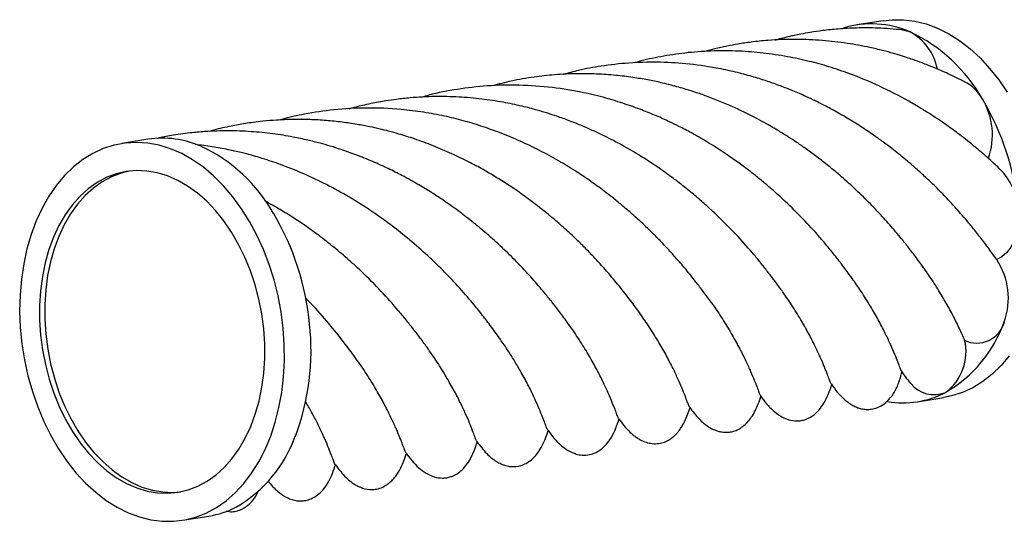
# Model space of a CAD drawing. Header units: millimetres. Extents: x -289 to -86, y -80 to 35.
# Tile 1 of 2: x -289 to -154, y -80 to -11. Entities that reach past the tile are written whole.
import ezdxf

# ---------------------------------------------------------------- set-up
doc = ezdxf.new("R2010")
doc.units = ezdxf.units.MM

msp = doc.modelspace()

# ---------------------------------------------------------------- linework, layer by layer
at = {"color": 7, "linetype": 'Continuous', "lineweight": 25}
for p, q in [((-170.39, -11.44), (-173.99, -12.02)), ((-271.17, -27.69), (-274.77, -28.27)), ((-156.54, -41.94), (-156.44, -41.94)), ((-154.81, -44.17), (-155.8, -42.84)), ((-165.66, -63.66), (-162.06, -63.08)), ((-266.44, -79.91), (-262.84, -79.33))]:
    msp.add_line(p, q, dxfattribs=at)
at = {"color": 7, "linetype": 'Continuous', "lineweight": 25, "flags": 128}
for points in [[(-170.39, -11.44), (-169.16, -11.3), (-167.6, -11.31), (-166.04, -11.5), (-164.48, -11.89), (-162.94, -12.47), (-161.41, -13.23), (-159.93, -14.16), (-158.49, -15.27), (-157.1, -16.54), (-155.79, -17.97), (-154.55, -19.53), (-153.4, -21.23)], [(-167.84, -12.69), (-167.49, -12.74), (-166.69, -12.98)], [(-252.63, -53.59), (-252.92, -51.36), (-253.33, -49.15), (-253.88, -46.97), (-254.54, -44.85), (-255.33, -42.8), (-256.23, -40.83), (-257.24, -38.96), (-258.34, -37.2), (-259.54, -35.56), (-260.82, -34.07), (-262.17, -32.72), (-263.58, -31.53), (-265.05, -30.51), (-266.55, -29.66), (-268.09, -28.99), (-269.64, -28.51), (-271.21, -28.21), (-272.76, -28.11), (-274.31, -28.2), (-275.82, -28.49), (-277.3, -28.96), (-278.72, -29.62), (-280.09, -30.46), (-281.38, -31.47), (-282.6, -32.65), (-283.73, -33.99), (-284.76, -35.48), (-285.68, -37.11), (-286.49, -38.86), (-287.19, -40.73), (-287.76, -42.69), (-288.21, -44.74), (-288.52, -46.86), (-288.71, -49.03), (-288.76, -51.24), (-288.67, -53.47), (-288.45, -55.71), (-288.1, -57.93), (-287.62, -60.12), (-287.01, -62.27), (-286.28, -64.36), (-285.44, -66.38), (-284.49, -68.3), (-283.43, -70.11), (-282.28, -71.81), (-281.04, -73.38), (-279.72, -74.8), (-278.34, -76.07), (-276.9, -77.18), (-275.41, -78.12), (-273.89, -78.88), (-272.34, -79.45), (-270.78, -79.84), (-269.22, -80.04), (-267.67, -80.04), (-266.14, -79.86), (-264.65, -79.48), (-263.19, -78.91), (-261.8, -78.16), (-260.46, -77.24), (-259.21, -76.14), (-258.03, -74.87), (-256.96, -73.46), (-255.98, -71.9), (-255.11, -70.21), (-254.35, -68.39), (-253.72, -66.48), (-253.21, -64.47), (-252.83, -62.38), (-252.58, -60.24), (-252.46, -58.04), (-252.48, -55.82), (-252.63, -53.59)], [(-255.31, -53.66), (-255.57, -51.63), (-255.97, -49.61), (-256.48, -47.63), (-257.12, -45.71), (-257.88, -43.85), (-258.74, -42.09), (-259.7, -40.43), (-260.76, -38.88), (-261.9, -37.47), (-263.12, -36.19), (-264.39, -35.07), (-265.73, -34.11), (-267.1, -33.32), (-268.5, -32.71), (-269.92, -32.28), (-271.35, -32.04), (-272.77, -31.98), (-274.17, -32.12), (-275.55, -32.44), (-276.88, -32.94), (-278.15, -33.63), (-279.36, -34.49), (-280.5, -35.52), (-281.55, -36.71), (-282.51, -38.04), (-283.37, -39.51), (-284.12, -41.11), (-284.75, -42.81), (-285.26, -44.62), (-285.65, -46.5), (-285.91, -48.45), (-286.04, -50.45), (-286.04, -52.47), (-285.9, -54.52), (-285.64, -56.55), (-285.24, -58.57), (-284.72, -60.55), (-284.09, -62.47), (-283.33, -64.32), (-282.47, -66.09), (-281.51, -67.75), (-280.45, -69.3), (-279.31, -70.71), (-278.09, -71.99), (-276.81, -73.11), (-275.48, -74.07), (-274.11, -74.86), (-272.71, -75.47), (-271.28, -75.9), (-269.86, -76.14), (-268.44, -76.19), (-267.03, -76.06), (-265.66, -75.74), (-264.33, -75.23), (-263.06, -74.55), (-261.84, -73.69), (-260.71, -72.66), (-259.66, -71.47), (-258.7, -70.14), (-257.84, -68.67), (-257.09, -67.07), (-256.46, -65.36), (-255.94, -63.56), (-255.56, -61.68), (-255.3, -59.73), (-255.17, -57.73), (-255.17, -55.7), (-255.31, -53.66)], [(-273.79, -32.06), (-274.83, -32.32), (-276.16, -32.83), (-277.43, -33.51), (-278.64, -34.38), (-279.78, -35.4), (-280.83, -36.59), (-281.79, -37.92), (-282.65, -39.4), (-283.4, -40.99), (-284.03, -42.7), (-284.54, -44.5), (-284.93, -46.38), (-285.19, -48.33), (-285.32, -50.33), (-285.32, -52.36), (-285.18, -54.4), (-284.92, -56.44), (-284.52, -58.45), (-284, -60.43), (-283.37, -62.36), (-282.61, -64.21), (-281.75, -65.97), (-280.79, -67.63), (-279.73, -69.18), (-278.59, -70.6), (-277.37, -71.87), (-276.09, -72.99), (-274.76, -73.95), (-273.39, -74.74), (-271.99, -75.35), (-270.56, -75.78), (-269.14, -76.02), (-267.72, -76.08), (-266.7, -76)], [(-151.85, -37.34), (-151.8, -38.48), (-151.89, -39.6), (-152.1, -40.66), (-152.44, -41.63), (-152.9, -42.49), (-153.45, -43.21), (-154.1, -43.78), (-154.81, -44.17)], [(-153.1, -57.35), (-154.23, -58.69), (-155.44, -59.87), (-156.74, -60.89), (-158.1, -61.73), (-159.53, -62.39), (-161.01, -62.86), (-162.06, -63.08)]]:
    msp.add_lwpolyline(points, dxfattribs=at)
at = {"color": 7, "linetype": 'Continuous', "lineweight": 25}
for centre, radius, start, end in [((-171.95, -24.88), 13.01, 66.1552, 107.3778), ((-170.32, -19.55), 7.51, 11.604, 61.0686), ((-176.14, -33.12), 22.24, 29.4988, 64.8653), ((-162.01, -25.13), 6.01, 29.5414, 62.6045), ((-164.96, -27.09), 9.55, 340.2988, 31.0656), ((-187.89, -40.66), 36.19, 5.2716, 30.7341), ((-269.18, -40.73), 13.19, 66.2681, 98.6686), ((-273.32, -48.79), 22.24, 29.4988, 64.8653), ((-160.6, -37.96), 8.77, 4.0655, 44.9646), ((-285.07, -56.33), 36.19, 5.2716, 30.7341), ((-162.76, -49.46), 9.54, 340.1532, 33.611), ((-281.96, -56.66), 33.14, 339.3086, 6.3302), ((-170.93, -46.62), 18.19, 299.9666, 340.489), ((-157.53, -51.75), 3.87, 244.0702, 345.8011), ((-165.9, -56.84), 6.87, 306.1894, 13.5762), ((-163.41, -58.59), 4.1, 218.6713, 292.4756), ((-167.65, -51.33), 12.48, 260.1135, 297.6982), ((-268.12, -62.29), 18.19, 299.9666, 340.489), ((-264.86, -66.95), 12.55, 279.2544, 297.6943)]:
    msp.add_arc(centre, radius, start, end, dxfattribs=at)
for points, knots in [([(-167.78, -12.7), (-168.89, -12.6), (-170.97, -12.42), (-173.91, -12.42), (-176.43, -12.55), (-178.55, -12.77), (-180.25, -13.02), (-181.55, -13.25), (-182.49, -13.44), (-183.63, -13.7), (-184.5, -13.9), (-185.15, -14.09), (-185.19, -14.1)], [0, 0, 0, 0, 0.189838, 0.356608, 0.500688, 0.62158, 0.719693, 0.794872, 0.847007, 0.882891, 0.993739, 1, 1, 1, 1]), ([(-159.19, -19.82), (-159.95, -19.44), (-161.35, -18.75), (-163.32, -17.9), (-164.93, -17.26), (-166.18, -16.82), (-167.07, -16.52), (-167.74, -16.3), (-168.34, -16.12), (-169.25, -15.85), (-170.54, -15.5), (-172.65, -15), (-175.4, -14.49), (-178.8, -14.1), (-182.43, -13.95), (-185.69, -14.07), (-188.33, -14.34), (-190.2, -14.62), (-191.87, -14.93), (-193.38, -15.26), (-194.39, -15.54), (-194.85, -15.66)], [0, 0, 0, 0, 0.070052, 0.128761, 0.176042, 0.212271, 0.236923, 0.252836, 0.269698, 0.288314, 0.330107, 0.378768, 0.464701, 0.558119, 0.656917, 0.760721, 0.823164, 0.873487, 0.914617, 0.961146, 1, 1, 1, 1]), ([(-154.38, -31.77), (-154.79, -31.39), (-155.76, -30.47), (-157.26, -29.18), (-158.7, -27.99), (-159.84, -27.11), (-160.77, -26.42), (-161.68, -25.76), (-162.7, -25.05), (-163.92, -24.25), (-165.33, -23.37), (-167.63, -22.02), (-170.84, -20.38), (-174.51, -18.84), (-177.75, -17.75), (-180.6, -16.96), (-183.61, -16.32), (-186.83, -15.84), (-190.33, -15.56), (-193.91, -15.55), (-197.5, -15.81), (-200.83, -16.34), (-203.15, -16.81), (-204.35, -17.17), (-204.53, -17.23)], [0, 0, 0, 0, 0.034456, 0.081505, 0.11798, 0.143991, 0.164515, 0.184131, 0.207474, 0.234559, 0.265329, 0.299449, 0.380902, 0.461452, 0.515259, 0.565178, 0.620217, 0.680516, 0.739611, 0.808749, 0.872843, 0.932778, 0.989861, 1, 1, 1, 1]), ([(-155.57, -43.11), (-155.96, -42.59), (-156.67, -41.62), (-157.79, -40.19), (-158.8, -38.96), (-159.72, -37.9), (-160.6, -36.92), (-161.66, -35.77), (-162.96, -34.42), (-164.44, -33), (-165.81, -31.76), (-166.98, -30.75), (-168.01, -29.89), (-168.96, -29.13), (-170.02, -28.33), (-171.36, -27.35), (-173, -26.22), (-174.85, -25.05), (-176.66, -23.99), (-178.36, -23.08), (-179.85, -22.34), (-181.37, -21.63), (-182.95, -20.96), (-184.7, -20.28), (-186.48, -19.65), (-188.46, -19.04), (-190.74, -18.44), (-193.76, -17.8), (-197.36, -17.3), (-201.36, -17.08), (-205.25, -17.19), (-208.84, -17.6), (-211.83, -18.14), (-213.53, -18.61), (-214.21, -18.79)], [0, 0, 0, 0, 0.042725, 0.078835, 0.108437, 0.131637, 0.151755, 0.173344, 0.208566, 0.242328, 0.27067, 0.293935, 0.312946, 0.330952, 0.348263, 0.371376, 0.403059, 0.433991, 0.464565, 0.491474, 0.514653, 0.534066, 0.561297, 0.586069, 0.61198, 0.639677, 0.67197, 0.709392, 0.766964, 0.821602, 0.874515, 0.927353, 0.970669, 1, 1, 1, 1]), ([(-164.81, -45.34), (-165.19, -44.82), (-165.88, -43.86), (-166.98, -42.43), (-167.96, -41.21), (-168.85, -40.15), (-169.69, -39.18), (-170.83, -37.92), (-172.35, -36.32), (-174.29, -34.43), (-176.2, -32.72), (-177.99, -31.24), (-179.58, -30.01), (-181, -28.97), (-182.23, -28.12), (-183.44, -27.33), (-184.8, -26.48), (-186.25, -25.64), (-187.74, -24.83), (-189.19, -24.09), (-190.81, -23.32), (-192.55, -22.57), (-194.29, -21.89), (-195.92, -21.31), (-197.26, -20.89), (-198.42, -20.55), (-199.5, -20.26), (-200.82, -19.93), (-202.48, -19.58), (-204.51, -19.23), (-206.82, -18.93), (-209.44, -18.73), (-212.35, -18.67), (-215.32, -18.81), (-218.36, -19.15), (-221.22, -19.64), (-223.1, -20.14), (-223.96, -20.36)], [0, 0, 0, 0, 0.042024, 0.077543, 0.106679, 0.129467, 0.149145, 0.169698, 0.212971, 0.255445, 0.295836, 0.328822, 0.358303, 0.383479, 0.40426, 0.422115, 0.444206, 0.471438, 0.491863, 0.514329, 0.538774, 0.565192, 0.592355, 0.615061, 0.635513, 0.649766, 0.664292, 0.680781, 0.705179, 0.732972, 0.764389, 0.79991, 0.839417, 0.882523, 0.920719, 0.963801, 1, 1, 1, 1]), ([(-174.55, -46.88), (-174.96, -46.32), (-175.71, -45.28), (-176.96, -43.66), (-178.19, -42.16), (-179.72, -40.37), (-181.65, -38.3), (-183.65, -36.34), (-185.29, -34.85), (-186.49, -33.81), (-187.74, -32.79), (-189.06, -31.75), (-190.58, -30.63), (-192.41, -29.37), (-194.47, -28.06), (-196.51, -26.9), (-198.23, -25.99), (-199.83, -25.21), (-201.53, -24.45), (-203.55, -23.63), (-205.85, -22.8), (-208.52, -21.98), (-211.85, -21.18), (-215.82, -20.53), (-220.23, -20.21), (-224.59, -20.31), (-228.73, -20.8), (-231.73, -21.35), (-233.33, -21.84), (-233.65, -21.93)], [0, 0, 0, 0, 0.046531, 0.0863808, 0.1198199, 0.149189, 0.202754, 0.2566342, 0.2803847, 0.3043709, 0.3282198, 0.351859, 0.3777499, 0.4093468, 0.4463101, 0.4801369, 0.506807, 0.5264096, 0.5533905, 0.5827854, 0.6158389, 0.6537859, 0.6966536, 0.7550465, 0.8170151, 0.8761858, 0.9321089, 0.9864593, 1, 1, 1, 1]), ([(-184.24, -48.48), (-184.54, -48.06), (-185.11, -47.28), (-186.07, -46.02), (-187.05, -44.77), (-188.43, -43.09), (-190.29, -40.99), (-192.37, -38.86), (-194.21, -37.14), (-195.64, -35.86), (-197.09, -34.65), (-198.45, -33.57), (-199.71, -32.63), (-201.02, -31.7), (-202.56, -30.66), (-204.51, -29.44), (-206.73, -28.18), (-209.08, -26.99), (-211.3, -25.99), (-213.3, -25.18), (-214.97, -24.58), (-216.42, -24.11), (-218.02, -23.63), (-220.04, -23.11), (-222.59, -22.57), (-225.47, -22.14), (-228.59, -21.87), (-231.87, -21.8), (-234.73, -21.95), (-236.97, -22.19), (-238.41, -22.4), (-239.58, -22.6), (-240.65, -22.81), (-241.96, -23.11), (-242.96, -23.34), (-243.56, -23.52), (-243.6, -23.54)], [0, 0, 0, 0, 0.036364, 0.068534, 0.096747, 0.123024, 0.17787, 0.235423, 0.264372, 0.293293, 0.32193, 0.347481, 0.36901, 0.389639, 0.415674, 0.447239, 0.485541, 0.521514, 0.555262, 0.585371, 0.609301, 0.627391, 0.647397, 0.676666, 0.712233, 0.752397, 0.794634, 0.839025, 0.884871, 0.910637, 0.930051, 0.943992, 0.958446, 0.974591, 0.998284, 1, 1, 1, 1]), ([(-193.99, -50.01), (-194.34, -49.52), (-194.98, -48.64), (-195.97, -47.35), (-196.82, -46.28), (-197.51, -45.44), (-198.07, -44.78), (-198.59, -44.18), (-199.15, -43.54), (-199.9, -42.72), (-200.85, -41.7), (-201.97, -40.57), (-203.28, -39.3), (-204.69, -38.01), (-206.16, -36.75), (-207.45, -35.7), (-208.56, -34.84), (-209.64, -34.05), (-210.94, -33.12), (-212.7, -31.95), (-214.95, -30.58), (-217.48, -29.2), (-220.15, -27.92), (-222.83, -26.81), (-225.44, -25.88), (-228, -25.12), (-230.62, -24.47), (-233.45, -23.95), (-237.03, -23.5), (-241.14, -23.33), (-245.59, -23.57), (-249.35, -24.15), (-251.8, -24.67), (-252.9, -25), (-253.07, -25.05)], [0, 0, 0, 0, 0.0386263, 0.0708422, 0.0967289, 0.116358, 0.129634, 0.1415135, 0.1555867, 0.171835, 0.1964198, 0.2229761, 0.2476006, 0.2811304, 0.3100197, 0.3344616, 0.3546616, 0.3715862, 0.3920287, 0.4229665, 0.4607893, 0.5017164, 0.542355, 0.582773, 0.6210291, 0.6554838, 0.691438, 0.730813, 0.7724394, 0.8379516, 0.8982082, 0.9535695, 0.9928461, 1, 1, 1, 1]), ([(-203.66, -51.64), (-204.03, -51.13), (-204.8, -50.06), (-206.29, -48.14), (-207.86, -46.25), (-209.24, -44.69), (-210.5, -43.34), (-211.77, -42.05), (-213.21, -40.67), (-214.88, -39.16), (-217, -37.39), (-219.48, -35.49), (-222.34, -33.55), (-224.89, -32.02), (-227.29, -30.73), (-229.57, -29.63), (-232.05, -28.57), (-234.48, -27.68), (-236.53, -27.03), (-238.11, -26.59), (-239.44, -26.26), (-240.87, -25.95), (-242.6, -25.62), (-244.59, -25.33), (-246.75, -25.1), (-249, -24.98), (-251.29, -24.96), (-253.43, -25.04), (-255.24, -25.19), (-256.65, -25.36), (-258.12, -25.57), (-259.93, -25.91), (-261.58, -26.26), (-262.57, -26.55), (-262.77, -26.61)], [0, 0, 0, 0, 0.045809, 0.0942304, 0.1355113, 0.1695628, 0.1963384, 0.2240266, 0.2555572, 0.2897918, 0.326169, 0.3784671, 0.4252107, 0.4720974, 0.5032427, 0.5378863, 0.5761334, 0.6132824, 0.6435924, 0.6635363, 0.6797226, 0.6991992, 0.7232033, 0.7512167, 0.7807252, 0.8112161, 0.8427648, 0.8734463, 0.8981561, 0.9166602, 0.9313732, 0.9582271, 0.9914959, 1, 1, 1, 1]), ([(-213.4, -53.18), (-213.8, -52.64), (-214.52, -51.64), (-215.66, -50.15), (-216.68, -48.89), (-217.61, -47.79), (-218.48, -46.79), (-219.69, -45.46), (-221.31, -43.78), (-223.37, -41.82), (-225.45, -39.99), (-227.46, -38.38), (-229.27, -37.03), (-230.83, -35.95), (-232.37, -34.94), (-234.18, -33.84), (-236.18, -32.73), (-238.29, -31.67), (-240.4, -30.71), (-242.56, -29.84), (-244.51, -29.15), (-246.14, -28.63), (-247.66, -28.2), (-249.36, -27.78), (-251.51, -27.32), (-254.11, -26.91), (-257.07, -26.61), (-259.64, -26.52), (-261.76, -26.55), (-263.52, -26.64), (-265.6, -26.82), (-267.78, -27.11), (-269.27, -27.43), (-269.91, -27.56)], [0, 0, 0, 0, 0.045608, 0.083781, 0.114673, 0.138384, 0.160022, 0.182667, 0.229967, 0.275742, 0.319166, 0.35936, 0.393114, 0.42006, 0.443308, 0.473702, 0.511912, 0.54176, 0.574837, 0.610545, 0.640485, 0.662344, 0.682825, 0.707124, 0.736384, 0.775587, 0.817877, 0.861591, 0.88401, 0.907223, 0.936083, 0.972099, 1, 1, 1, 1]), ([(-223.14, -54.72), (-223.55, -54.15), (-224.31, -53.1), (-225.58, -51.47), (-227.09, -49.61), (-228.88, -47.57), (-231.07, -45.3), (-233.39, -43.1), (-235.81, -41.02), (-238.23, -39.14), (-240.75, -37.36), (-243.56, -35.59), (-246.63, -33.9), (-249.69, -32.45), (-252.52, -31.3), (-254.58, -30.6), (-256.01, -30.16), (-257.09, -29.85), (-258.51, -29.48), (-260.31, -29.08), (-262.41, -28.68), (-263.93, -28.5), (-264.71, -28.4)], [0, 0, 0, 0, 0.061836, 0.11469, 0.158937, 0.227396, 0.289365, 0.356692, 0.422908, 0.478281, 0.531959, 0.595381, 0.661276, 0.722765, 0.77914, 0.825831, 0.83981, 0.859314, 0.885523, 0.918368, 0.957944, 1, 1, 1, 1]), ([(-232.84, -56.32), (-233.15, -55.88), (-233.74, -55.06), (-234.74, -53.76), (-235.78, -52.44), (-237.23, -50.69), (-239.19, -48.49), (-241.56, -46.11), (-243.85, -44.02), (-245.88, -42.31), (-247.56, -41.01), (-248.81, -40.1), (-249.64, -39.52), (-250.46, -38.96), (-251.39, -38.35), (-252.6, -37.6), (-253.88, -36.83), (-254.81, -36.33), (-255.16, -36.14)], [0, 0, 0, 0, 0.078549, 0.14765, 0.20784, 0.264975, 0.384507, 0.509511, 0.5931, 0.676029, 0.752914, 0.783458, 0.813027, 0.842202, 0.871078, 0.909901, 0.965441, 1, 1, 1, 1]), ([(-159.22, -55.23), (-159.45, -54.71), (-159.89, -53.68), (-160.8, -51.86), (-161.84, -49.94), (-163.04, -47.96), (-164.1, -46.32), (-164.84, -45.32), (-165.04, -45.04)], [0, 0, 0, 0, 0.20376, 0.409463, 0.583819, 0.759386, 0.933667, 1, 1, 1, 1]), ([(-167.88, -59.47), (-167.89, -59.45), (-167.95, -59.35), (-168.12, -58.85), (-168.44, -58.02), (-168.89, -56.9), (-169.48, -55.56), (-170.23, -54), (-171.15, -52.25), (-172.26, -50.33), (-173.46, -48.43), (-174.38, -47.13), (-174.79, -46.56)], [0, 0, 0, 0, 0.027633, 0.137804, 0.24874, 0.358864, 0.469753, 0.579877, 0.690764, 0.80087, 0.911741, 1, 1, 1, 1]), ([(-177.49, -61.24), (-177.52, -61.21), (-177.57, -61.14), (-177.74, -60.69), (-178.02, -59.95), (-178.41, -58.94), (-178.94, -57.69), (-179.63, -56.21), (-180.48, -54.53), (-181.51, -52.68), (-182.72, -50.69), (-183.7, -49.27), (-184.19, -48.56)], [0, 0, 0, 0, 0.069706, 0.173404, 0.276372, 0.380055, 0.483022, 0.586704, 0.68967, 0.793352, 0.896318, 1, 1, 1, 1]), ([(-242.58, -57.85), (-243.08, -57.16), (-244.11, -55.73), (-246.11, -53.24), (-247.93, -51.1), (-249.24, -49.79), (-249.59, -49.44)], [0, 0, 0, 0, 0.270419, 0.563999, 0.881579, 1, 1, 1, 1]), ([(-194.23, -49.69), (-194.04, -49.95), (-193.31, -50.94), (-192.25, -52.58), (-191.04, -54.58), (-190.02, -56.43), (-189.19, -58.1), (-188.53, -59.55), (-188.03, -60.75), (-187.66, -61.71), (-187.41, -62.39), (-187.26, -62.78), (-187.21, -62.81), (-187.19, -62.83)], [0, 0, 0, 0, 0.035542, 0.134742, 0.233942, 0.336006, 0.43807, 0.537193, 0.637008, 0.735896, 0.835471, 0.934359, 1, 1, 1, 1]), ([(-196.92, -64.4), (-196.96, -64.35), (-197.03, -64.23), (-197.22, -63.7), (-197.53, -62.89), (-197.96, -61.81), (-198.54, -60.47), (-199.27, -58.92), (-200.17, -57.19), (-201.25, -55.3), (-202.46, -53.36), (-203.41, -52.01), (-203.86, -51.38)], [0, 0, 0, 0, 0.09283, 0.194299, 0.295769, 0.400169, 0.50457, 0.605931, 0.707999, 0.80917, 0.911043, 1, 1, 1, 1]), ([(-206.65, -65.95), (-206.66, -65.93), (-206.71, -65.88), (-206.87, -65.47), (-207.13, -64.77), (-207.51, -63.79), (-208.02, -62.57), (-208.68, -61.12), (-209.51, -59.47), (-210.51, -57.64), (-211.72, -55.66), (-212.76, -54.06), (-213.47, -53.1), (-213.64, -52.88)], [0, 0, 0, 0, 0.0588, 0.160443, 0.261193, 0.362642, 0.463336, 0.564729, 0.665422, 0.766813, 0.867505, 0.968895, 1, 1, 1, 1]), ([(-216.36, -67.53), (-216.36, -67.53), (-216.39, -67.53), (-216.51, -67.24), (-216.73, -66.65), (-217.06, -65.78), (-217.52, -64.65), (-218.12, -63.29), (-218.88, -61.7), (-219.84, -59.9), (-220.99, -57.93), (-222.16, -56.09), (-223.03, -54.9), (-223.37, -54.42)], [0, 0, 0, 0, 0.0261185, 0.1259904, 0.2265561, 0.3264278, 0.4269917, 0.5272096, 0.6274276, 0.7305389, 0.8336503, 0.933791, 1, 1, 1, 1]), ([(-226.09, -69.08), (-226.11, -69.05), (-226.17, -68.96), (-226.35, -68.47), (-226.65, -67.68), (-227.06, -66.63), (-227.61, -65.34), (-228.32, -63.84), (-229.19, -62.13), (-230.25, -60.26), (-231.47, -58.28), (-232.44, -56.89), (-232.91, -56.22)], [0, 0, 0, 0, 0.076796, 0.182169, 0.287543, 0.389881, 0.492932, 0.595027, 0.697831, 0.799926, 0.902728, 1, 1, 1, 1]), ([(-235.79, -70.66), (-235.8, -70.65), (-235.85, -70.62), (-235.99, -70.25), (-236.24, -69.58), (-236.61, -68.64), (-237.1, -67.45), (-237.74, -66.03), (-238.54, -64.4), (-239.52, -62.59), (-240.7, -60.63), (-241.81, -58.91), (-242.61, -57.83), (-242.87, -57.47)], [0, 0, 0, 0, 0.060668, 0.159984, 0.258615, 0.357929, 0.456536, 0.555827, 0.654433, 0.753724, 0.85233, 0.951621, 1, 1, 1, 1]), ([(-177.49, -61.27), (-177.22, -61.63), (-176.74, -62.29), (-175.95, -63.14), (-175.24, -63.72), (-174.72, -64.07), (-174.16, -64.36), (-173.54, -64.59), (-172.87, -64.71), (-172.15, -64.72), (-171.4, -64.57), (-170.61, -64.23), (-169.73, -63.56), (-168.88, -62.5), (-168.2, -61.07), (-167.96, -60.11), (-167.83, -59.59)], [0, 0, 0, 0, 0.172263, 0.309249, 0.365013, 0.412865, 0.453937, 0.491589, 0.529731, 0.570055, 0.613858, 0.6631, 0.724826, 0.800903, 0.892504, 1, 1, 1, 1]), ([(-167.89, -59.46), (-167.66, -59.8), (-167.21, -60.46), (-166.81, -60.92), (-166.62, -61.15)], [0, 0, 0, 0, 0.502218, 1, 1, 1, 1]), ([(-187.19, -62.86), (-186.94, -63.21), (-186.46, -63.86), (-185.57, -64.81), (-184.57, -65.6), (-183.42, -66.15), (-182.39, -66.31), (-181.61, -66.25), (-181.08, -66.11), (-180.61, -65.92), (-180.15, -65.66), (-179.65, -65.28), (-179.05, -64.67), (-178.43, -63.77), (-177.84, -62.57), (-177.57, -61.73), (-177.42, -61.27)], [0, 0, 0, 0, 0.130353, 0.240225, 0.329785, 0.402519, 0.465581, 0.495313, 0.527093, 0.55106, 0.582815, 0.623488, 0.674299, 0.759837, 0.868087, 1, 1, 1, 1]), ([(-196.93, -64.41), (-196.71, -64.7), (-196.32, -65.23), (-195.68, -65.97), (-195.1, -66.52), (-194.61, -66.91), (-194.13, -67.22), (-193.65, -67.48), (-193.03, -67.7), (-192.34, -67.85), (-191.6, -67.87), (-190.84, -67.7), (-190.21, -67.44), (-189.58, -67.03), (-188.97, -66.47), (-188.4, -65.74), (-187.9, -64.86), (-187.47, -63.87), (-187.25, -63.2), (-187.14, -62.84)], [0, 0, 0, 0, 0.107568, 0.197964, 0.271428, 0.315901, 0.352025, 0.401543, 0.429223, 0.455554, 0.511518, 0.541627, 0.575567, 0.616909, 0.667911, 0.730484, 0.806266, 0.896197, 1, 1, 1, 1]), ([(-245.52, -72.24), (-245.56, -72.17), (-245.64, -72.02), (-245.85, -71.45), (-246.16, -70.61), (-246.6, -69.52), (-247.18, -68.19), (-247.89, -66.7), (-248.69, -65.17), (-249.3, -64.1), (-249.59, -63.59)], [0, 0, 0, 0, 0.1297366, 0.2603727, 0.3901094, 0.5207464, 0.6504831, 0.7811202, 0.8943734, 1, 1, 1, 1]), ([(-206.64, -65.98), (-206.42, -66.28), (-206.02, -66.83), (-205.35, -67.59), (-204.73, -68.17), (-204.17, -68.58), (-203.64, -68.91), (-203.03, -69.18), (-202.26, -69.39), (-201.4, -69.44), (-200.56, -69.28), (-199.82, -68.95), (-199.29, -68.58), (-198.89, -68.22), (-198.59, -67.91), (-198.28, -67.52), (-197.92, -66.97), (-197.54, -66.26), (-197.17, -65.39), (-196.98, -64.79), (-196.88, -64.47)], [0, 0, 0, 0, 0.120194, 0.216035, 0.288137, 0.328209, 0.359588, 0.394451, 0.435043, 0.48029, 0.523456, 0.564185, 0.603022, 0.623613, 0.650872, 0.686184, 0.730467, 0.80477, 0.89728, 1, 1, 1, 1]), ([(-216.35, -67.55), (-216.08, -67.93), (-215.58, -68.61), (-214.71, -69.51), (-213.91, -70.15), (-213.23, -70.54), (-212.71, -70.75), (-212.15, -70.92), (-211.37, -71.03), (-210.49, -70.91), (-209.66, -70.58), (-208.95, -70.12), (-208.23, -69.42), (-207.56, -68.45), (-206.99, -67.25), (-206.72, -66.43), (-206.58, -65.98)], [0, 0, 0, 0, 0.128846, 0.231566, 0.309896, 0.36631, 0.403302, 0.425575, 0.473807, 0.533916, 0.57003, 0.617598, 0.681246, 0.764807, 0.870727, 1, 1, 1, 1]), ([(-226.09, -69.1), (-225.88, -69.39), (-225.49, -69.92), (-224.82, -70.7), (-224.14, -71.33), (-223.46, -71.82), (-222.81, -72.18), (-222.12, -72.43), (-221.21, -72.6), (-220.22, -72.5), (-219.25, -72.09), (-218.51, -71.56), (-217.81, -70.81), (-217.2, -69.86), (-216.69, -68.75), (-216.44, -68), (-216.31, -67.6)], [0, 0, 0, 0, 0.120037, 0.220906, 0.303153, 0.35339, 0.395371, 0.432814, 0.469067, 0.540018, 0.57965, 0.630078, 0.695567, 0.779281, 0.882915, 1, 1, 1, 1]), ([(-235.78, -70.7), (-235.53, -71.05), (-235.06, -71.69), (-234.17, -72.65), (-233.16, -73.44), (-232.01, -73.99), (-230.98, -74.15), (-230.21, -74.08), (-229.67, -73.95), (-229.2, -73.75), (-228.75, -73.5), (-228.24, -73.12), (-227.64, -72.51), (-227.02, -71.61), (-226.43, -70.4), (-226.16, -69.56), (-226.01, -69.1)], [0, 0, 0, 0, 0.130353, 0.240225, 0.329785, 0.402519, 0.465581, 0.495313, 0.527093, 0.55106, 0.582815, 0.623488, 0.674299, 0.759837, 0.868087, 1, 1, 1, 1]), ([(-245.52, -72.24), (-245.27, -72.58), (-244.83, -73.18), (-244.1, -73.99), (-243.44, -74.57), (-242.89, -74.95), (-242.46, -75.2), (-242.1, -75.36), (-241.45, -75.6), (-240.61, -75.74), (-239.59, -75.6), (-238.8, -75.29), (-238.14, -74.84), (-237.65, -74.38), (-237.25, -73.92), (-236.86, -73.36), (-236.45, -72.62), (-236.06, -71.71), (-235.86, -71.08), (-235.75, -70.74)], [0, 0, 0, 0, 0.121713, 0.220842, 0.297899, 0.342301, 0.376328, 0.400942, 0.417749, 0.486781, 0.528317, 0.573783, 0.614883, 0.650505, 0.68308, 0.724018, 0.79609, 0.890166, 1, 1, 1, 1]), ([(-254.71, -74.51), (-254.67, -74.56), (-254.44, -74.87), (-253.96, -75.4), (-253.29, -76.04), (-252.61, -76.53), (-251.96, -76.88), (-251.27, -77.13), (-250.58, -77.26), (-249.87, -77.25), (-249.15, -77.11), (-248.39, -76.78), (-247.66, -76.26), (-246.97, -75.51), (-246.35, -74.56), (-245.83, -73.43), (-245.58, -72.65), (-245.44, -72.23)], [0, 0, 0, 0, 0.025042, 0.140621, 0.233797, 0.290158, 0.336613, 0.37732, 0.416355, 0.454549, 0.492688, 0.535217, 0.589757, 0.660651, 0.751567, 0.864615, 1, 1, 1, 1]), ([(-260.43, -78.64), (-260.16, -78.69), (-259.64, -78.78), (-259, -78.65), (-258.49, -78.47), (-258.06, -78.26), (-257.62, -77.97), (-257, -77.43), (-256.4, -76.68), (-256.12, -76.11), (-256, -75.86)], [0, 0, 0, 0, 0.1444862, 0.2773025, 0.3485047, 0.423365, 0.505223, 0.5974974, 0.8248096, 1, 1, 1, 1])]:
    msp.add_open_spline(points, degree=3, knots=knots, dxfattribs=at)

doc.saveas('drawing.dxf')
